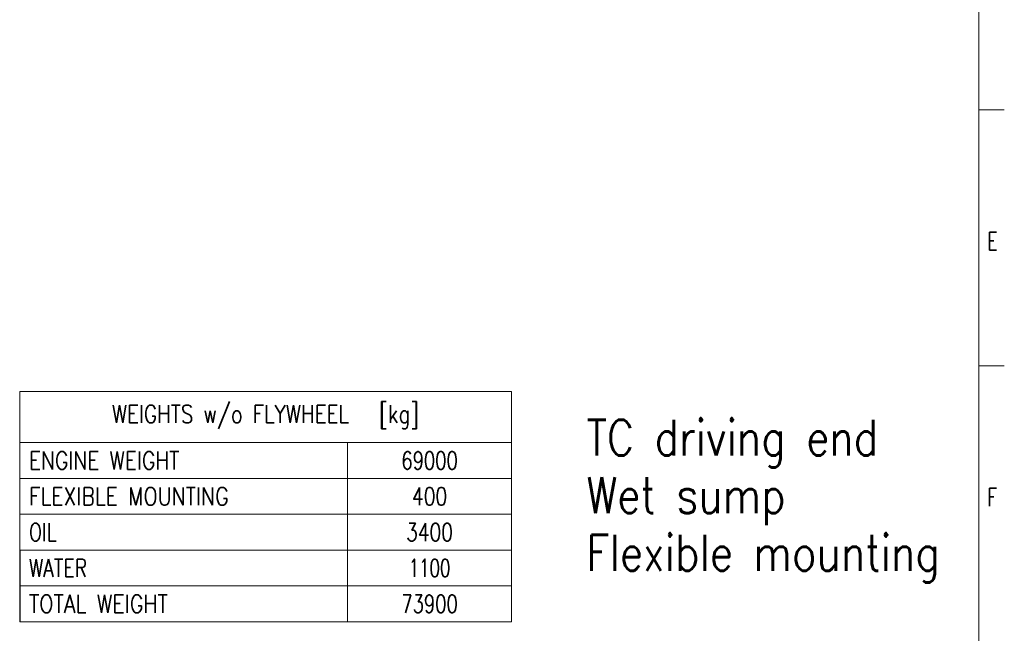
# Model space of a CAD drawing. Header units: inches. Extents: x 0 to 23760, y -13 to 16800.
# Tile 196 of 256: x 16073 to 23760, y 4310 to 9105. Entities that reach past the tile are written whole.
import ezdxf

# ---------------------------------------------------------------- set-up
doc = ezdxf.new("R2010")
doc.units = ezdxf.units.IN
doc.layers.add('210', color=7, linetype='Continuous', true_color=0xffffff)
doc.layers.add('254', color=7, linetype='Continuous', true_color=0xffffff)
doc.styles.add('latin_extended', font='simplex.shx')

# ---------------------------------------------------------------- blocks, each defined once
blk = doc.blocks.new('TabularNote1')
at = {"layer": '254', "color": 172, "linetype": 'Continuous', "lineweight": 18}
for p, q in [((0, 0), (64, 0)), ((0, 0), (0, -10)), ((64, 0), (96, 0)), ((96, 0), (96, -10)), ((0, -10), (64, -10)), ((0, -10), (0, -17)), ((64, -10), (96, -10)), ((64, -10), (64, -17)), ((96, -10), (96, -17)), ((0, -17), (64, -17)), ((0, -17), (0, -24)), ((64, -17), (96, -17)), ((64, -17), (64, -24)), ((96, -17), (96, -24)), ((0, -24), (64, -24)), ((0, -24), (0, -31)), ((64, -24), (96, -24)), ((64, -24), (64, -31)), ((96, -24), (96, -31)), ((0, -31), (64, -31)), ((64, -31), (96, -31)), ((64, -31), (64, -38)), ((96, -31), (96, -38)), ((0, -38), (64, -38)), ((64, -38), (96, -38)), ((64, -38), (64, -45)), ((96, -38), (96, -45)), ((0, -45), (64, -45)), ((64, -45), (96, -45))]:
    blk.add_line(p, q, dxfattribs=at)
at = {"layer": '254', "color": 172, "linetype": 'Continuous', "lineweight": 25}
for p, q in [((0, -31), (0, -38)), ((0, -38), (0, -45))]:
    blk.add_line(p, q, dxfattribs=at)
at = {"layer": '254', "color": 2, "linetype": 'Continuous', "lineweight": 13, "char_height": 3.5, "line_spacing_factor": 0.963855, "style": 'latin_extended'}
for s, insert, attachment_point in [('\\W0.8138;WEIGHTS w/o FLYWHEEL   [kg]', (48, -5), 5), ('\\W0.8258;ENGINE WEIGHT', (1.8175, -13.5), 4), ('\\W0.7330;69000', (80, -13.5), 5), ('\\W0.8324;FLEXIBLE MOUNTING', (1.8175, -20.5), 4), ('\\W0.7656;400', (80, -20.5), 5), ('\\W0.7656;OIL', (1.8175, -27.5), 4), ('\\W0.7627;3400', (80, -27.5), 5), ('\\W0.7713;WATER', (1.8175, -34.5), 4), ('\\W0.6761;1100', (80, -34.5), 5), ('\\W0.8408;TOTAL WEIGHT', (1.8175, -41.5), 4), ('\\W0.7330;73900', (80, -41.5), 5)]:
    blk.add_mtext(s, dxfattribs=dict(at, insert=insert, attachment_point=attachment_point))

msp = doc.modelspace()

# ---------------------------------------------------------------- linework, layer by layer
at = {"layer": '210', "color": 7, "linetype": 'Continuous', "lineweight": 18}
for p, q in [((23560, 200), (23560, 16600)), ((23760, 8400), (23560, 8400)), ((23760, 6400), (23560, 6400))]:
    msp.add_line(p, q, dxfattribs=at)

# ---------------------------------------------------------------- block references
at = {"layer": '254', "color": 172, "linetype": 'Continuous', "lineweight": 18, "xscale": 40, "yscale": 40, "zscale": 40}
msp.add_blockref('TabularNote1', (16072.675, 6200.746), dxfattribs=at)

# ---------------------------------------------------------------- texts
at = {"layer": '210', "color": 211, "linetype": 'Continuous', "lineweight": 18, "char_height": 140, "attachment_point": 7, "line_spacing_factor": 0.963855, "style": 'latin_extended'}
for s, insert in [('\\W0.7067;E', (23627.11, 7303.644)), ('\\W0.7067;F', (23627.11, 5303.644))]:
    msp.add_mtext(s, dxfattribs=dict(at, insert=insert))
at = {"layer": '254', "color": 2, "linetype": 'Continuous', "lineweight": 13, "insert": (20497.687, 4706.079), "char_height": 280, "attachment_point": 7, "line_spacing_factor": 0.963855, "style": 'latin_extended'}
msp.add_mtext('\\W0.8361;TC driving end\\PWet sump\\PFlexible mounting', dxfattribs=at)

doc.saveas('drawing.dxf')
